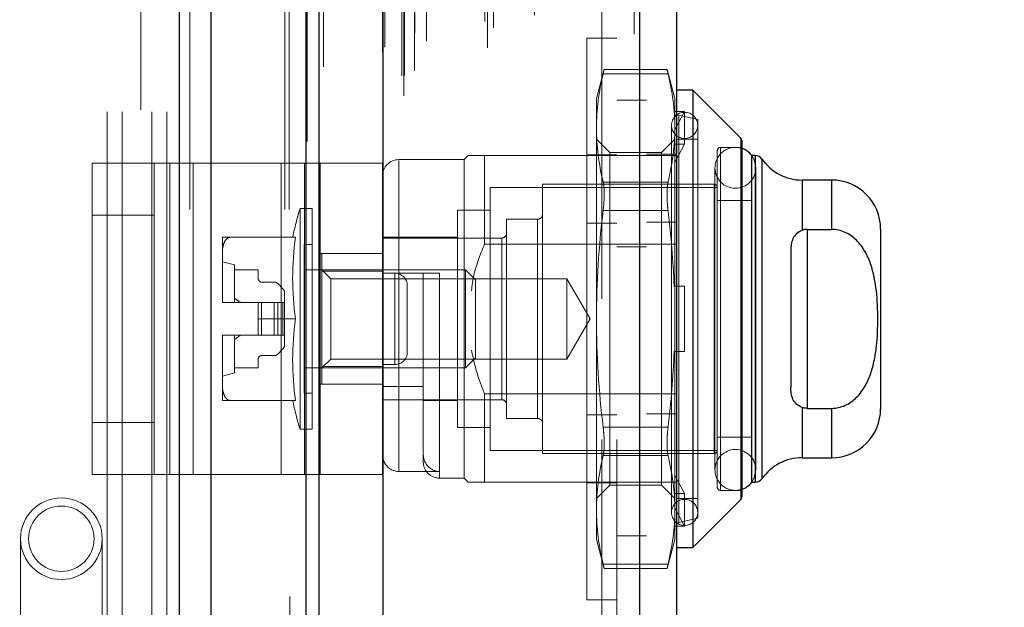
# Model space of a CAD drawing. Header units: inches. Extents: x 0.2 to 10.8, y 0.2 to 8.2.
# Tile 61 of 176: x 1.9203 to 2.039, y 4.9025 to 4.9733. Entities that reach past the tile are written whole.
import ezdxf

# ---------------------------------------------------------------- set-up
doc = ezdxf.new("R2010")
doc.units = ezdxf.units.IN
doc.header["$MEASUREMENT"] = 0
doc.linetypes.add('HIDDEN', pattern=[0.07500000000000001, 0.05, -0.025])
doc.layers.add('DIMENSIONS', color=140, linetype='Continuous')
doc.styles.add('SLDTEXTSTYLE0', font='TXT', dxfattribs={"width": 0.7})
doc.dimstyles.new('SLDDIMSTYLE1', dxfattribs={"dimtxt": 0.0849609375, "dimasz": 0.13, "dimexe": 0, "dimexo": 0.0625, "dimgap": 0.021240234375, "dimtad": 0, "dimtih": 1, "dimtoh": 1, "dimlfac": 20, "dimrnd": 1e-09, "dimzin": 12, "dimdsep": 46, "dimtxsty": 'SLDTEXTSTYLE0', "dimsah": 1, "dimcen": 0.09, "dimadec": 0, "dimazin": 3, "dimtfac": 1, "dimtmove": 0, "dimatfit": 0, "dimfxl": 0, "dimfrac": 2, "dimtolj": 1, "dimtzin": 12, "dimarcsym": 0})

# ---------------------------------------------------------------- blocks, each defined once
blk = doc.blocks.new('_D_9')
at = {"layer": 'DIMENSIONS'}
for p, q in [((0.8823200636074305, 4.662189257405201), (0.88232006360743, 4.912189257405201)), ((1.880876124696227, 4.662189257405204), (0.7573200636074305, 4.662189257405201)), ((0.7207459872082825, 4.500670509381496), (0.6922158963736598, 4.500670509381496)), ((0.6922158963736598, 4.500670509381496), (0.6922158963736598, 4.365639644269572)), ((1.043894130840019, 4.500670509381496), (1.072424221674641, 4.500670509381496)), ((1.072424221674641, 4.500670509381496), (1.072424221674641, 4.365639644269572)), ((0.6922158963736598, 4.365639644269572), (0.7207459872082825, 4.365639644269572)), ((1.072424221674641, 4.365639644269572), (1.043894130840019, 4.365639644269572)), ((1.815326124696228, 4.326589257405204), (0.7573200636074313, 4.326589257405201)), ((0.8823200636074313, 4.326589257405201), (0.8823200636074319, 4.076589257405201))]:
    blk.add_line(p, q, dxfattribs=at)
for points in [[(0.8823200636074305, 4.662189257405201), (0.9023200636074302, 4.792189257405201), (0.8623200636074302, 4.792189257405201)], [(0.8823200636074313, 4.326589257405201), (0.8623200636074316, 4.196589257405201), (0.9023200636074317, 4.196589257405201)]]:
    blk.add_solid(points, dxfattribs=at)
at = {"layer": 'DIMENSIONS', "char_height": 0.08333333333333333, "attachment_point": 1, "style": 'SLDTEXTSTYLE0'}
for s, insert in [('6.71', (0.7560854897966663, 4.627112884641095)), ('170.5', (0.7207459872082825, 4.473061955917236))]:
    blk.add_mtext(s, dxfattribs=dict(at, insert=insert))
blk = doc.blocks.new('_D_10')
at = {"layer": 'DIMENSIONS'}
for p, q in [((1.865326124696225, 4.993945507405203), (1.865326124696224, 5.478986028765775)), ((1.956426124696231, 5.161689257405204), (1.95642612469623, 5.478986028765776)), ((1.865326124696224, 5.353986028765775), (1.615326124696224, 5.353986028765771)), ((1.956426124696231, 5.353986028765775), (2.177460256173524, 5.353986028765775)), ((2.292592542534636, 5.353986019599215), (2.264062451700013, 5.353986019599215)), ((2.264062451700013, 5.353986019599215), (2.264062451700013, 5.218955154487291)), ((2.545061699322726, 5.353986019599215), (2.573591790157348, 5.353986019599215)), ((2.573591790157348, 5.353986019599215), (2.573591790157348, 5.218955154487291)), ((2.264062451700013, 5.218955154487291), (2.292592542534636, 5.218955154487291)), ((2.573591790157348, 5.218955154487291), (2.545061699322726, 5.218955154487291))]:
    blk.add_line(p, q, dxfattribs=at)
for points in [[(1.865326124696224, 5.353986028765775), (1.735326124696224, 5.373986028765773), (1.735326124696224, 5.333986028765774)], [(1.956426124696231, 5.353986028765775), (2.086426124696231, 5.333986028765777), (2.086426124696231, 5.373986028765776)]]:
    blk.add_solid(points, dxfattribs=at)
at = {"layer": 'DIMENSIONS', "char_height": 0.08333333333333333, "attachment_point": 1, "style": 'SLDTEXTSTYLE0'}
for s, insert in [('1.82', (2.292592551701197, 5.480428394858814)), ('46.3', (2.292592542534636, 5.326377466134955))]:
    blk.add_mtext(s, dxfattribs=dict(at, insert=insert))

msp = doc.modelspace()

# ---------------------------------------------------------------- linework, layer by layer
at = {"color": 7, "linetype": 'Continuous', "lineweight": 25}
for p, q in [((1.939580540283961, 2.750439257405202), (1.939580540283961, 5.117936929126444)), ((1.943398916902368, 2.750439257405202), (1.943398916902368, 5.117228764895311)), ((1.95484450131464, 2.750439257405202), (1.954844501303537, 5.111844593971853)), ((1.956426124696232, 2.750439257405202), (1.956426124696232, 5.111689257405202)), ((1.964107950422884, 5.096275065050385), (1.964107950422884, 2.766110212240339)), ((1.995020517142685, 5.090824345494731), (1.99502051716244, 2.771560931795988)), ((1.999482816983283, 5.08905725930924), (1.999482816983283, 2.773328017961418)), ((2.001451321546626, 4.964795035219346), (1.999482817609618, 4.964795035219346)), ((2.007241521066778, 4.959004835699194), (2.001451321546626, 4.964795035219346)), ((2.001451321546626, 4.964795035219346), (2.001451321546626, 4.909676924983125)), ((2.007241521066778, 4.959004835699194), (2.007241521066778, 4.915467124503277)), ((2.00735683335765, 4.958726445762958), (2.00735683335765, 4.915745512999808)), ((2.008537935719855, 4.956921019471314), (2.008537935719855, 4.917550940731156)), ((2.008982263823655, 4.956921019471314), (2.008555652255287, 4.956921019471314)), ((2.008982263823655, 4.956921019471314), (2.008982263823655, 4.917550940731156)), ((2.009789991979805, 4.956499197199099), (2.009789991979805, 4.917972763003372)), ((2.018183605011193, 4.953968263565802), (2.014636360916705, 4.953968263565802)), ((2.014636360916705, 4.953968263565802), (2.014636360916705, 4.947907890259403)), ((2.018183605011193, 4.953968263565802), (2.018183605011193, 4.948017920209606)), ((2.024089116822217, 4.948062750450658), (2.024089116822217, 4.926409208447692)), ((2.015230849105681, 4.948017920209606), (2.015230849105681, 4.926454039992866)), ((2.015230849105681, 4.948017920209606), (2.018183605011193, 4.948017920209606)), ((2.013262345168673, 4.945448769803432), (2.013262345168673, 4.929023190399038)), ((2.014636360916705, 4.926564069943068), (2.014636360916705, 4.920503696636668)), ((2.015230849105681, 4.926454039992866), (2.018183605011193, 4.926454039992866)), ((2.018183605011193, 4.926454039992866), (2.018183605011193, 4.920503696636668)), ((2.014636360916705, 4.920503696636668), (2.018183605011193, 4.920503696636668)), ((2.008555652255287, 4.917550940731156), (2.008982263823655, 4.917550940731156)), ((2.001451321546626, 4.909676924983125), (2.007241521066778, 4.915467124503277)), ((1.999482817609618, 4.909676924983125), (2.001451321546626, 4.909676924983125))]:
    msp.add_line(p, q, dxfattribs=at)
at = {"color": 7, "linetype": 'HIDDEN', "lineweight": 18}
for p, q in [((1.939580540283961, 5.117936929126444), (1.939580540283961, 2.750439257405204)), ((1.939580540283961, 5.117936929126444), (1.939580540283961, 2.750439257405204)), ((1.939580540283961, 2.750439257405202), (1.939580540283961, 5.117936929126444)), ((1.940853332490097, 2.750439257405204), (1.940853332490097, 5.117228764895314)), ((1.940853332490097, 2.750439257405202), (1.940853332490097, 5.117228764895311)), ((1.943398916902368, 2.750439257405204), (1.943398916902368, 5.117228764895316)), ((1.952298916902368, 2.750439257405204), (1.952298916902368, 5.111844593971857)), ((1.952298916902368, 2.750439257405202), (1.952298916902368, 5.111844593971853)), ((1.95484450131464, 2.750439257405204), (1.95484450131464, 5.111844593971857)), ((1.952826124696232, 2.750439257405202), (1.952826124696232, 5.111689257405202)), ((1.954997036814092, 2.75862799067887), (1.954997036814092, 5.103757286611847)), ((1.966643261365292, 2.764109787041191), (1.966643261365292, 5.098275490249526)), ((1.966643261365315, 2.764109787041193), (1.966643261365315, 5.098275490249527)), ((1.963482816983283, 5.096275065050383), (1.963482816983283, 2.766110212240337)), ((1.966388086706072, 2.766512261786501), (1.966388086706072, 5.095873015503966)), ((1.966693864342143, 2.766566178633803), (1.966693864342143, 5.09581909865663)), ((1.967925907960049, 2.767150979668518), (1.967925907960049, 5.095234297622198)), ((1.95695016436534, 2.767602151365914), (1.95695016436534, 5.09478505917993)), ((1.967330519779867, 5.09448681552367), (1.967330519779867, 2.767903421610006)), ((1.954032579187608, 5.092953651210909), (1.954032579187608, 2.769426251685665)), ((1.964046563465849, 5.092858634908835), (1.964046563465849, 2.76952664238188)), ((1.964062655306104, 2.76940081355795), (1.964062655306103, 5.092984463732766)), ((1.964333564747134, 2.769979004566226), (1.964333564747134, 5.092406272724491)), ((1.964333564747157, 2.769979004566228), (1.964333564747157, 5.092406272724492)), ((1.969364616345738, 2.770695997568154), (1.969364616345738, 5.091692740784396)), ((1.975871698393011, 5.091942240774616), (1.975871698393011, 2.770446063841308)), ((1.976730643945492, 2.769889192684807), (1.976730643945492, 5.09249608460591)), ((1.967944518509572, 2.771679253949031), (1.967944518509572, 5.090706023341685)), ((1.994395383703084, 5.090824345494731), (1.994395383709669, 2.771560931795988)), ((1.994395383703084, 2.771560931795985), (1.994395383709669, 5.090824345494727)), ((1.995020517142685, 2.771560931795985), (1.99502051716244, 5.090824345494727)), ((1.976380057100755, 2.77307063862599), (1.976380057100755, 5.089314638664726)), ((1.977438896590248, 2.772313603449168), (1.977438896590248, 5.090053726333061)), ((1.982390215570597, 2.773852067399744), (1.982390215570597, 5.088533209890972)), ((1.982649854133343, 2.774290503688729), (1.982649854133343, 5.088094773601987)), ((1.995882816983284, 5.089057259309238), (1.995882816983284, 2.773328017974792)), ((1.9590121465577, 2.774365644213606), (1.9590121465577, 5.088018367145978)), ((1.954735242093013, 5.083694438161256), (1.954735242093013, 2.778692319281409)), ((1.965241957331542, 2.778920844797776), (1.965241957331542, 5.083464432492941)), ((1.965241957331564, 2.778920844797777), (1.965241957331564, 5.083464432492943)), ((1.966486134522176, 5.083464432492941), (1.966486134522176, 2.778920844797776)), ((1.966486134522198, 2.778920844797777), (1.966486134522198, 5.083464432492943)), ((1.968736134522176, 2.778920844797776), (1.968736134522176, 5.083464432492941)), ((1.968736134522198, 5.083464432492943), (1.968736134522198, 2.778920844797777)), ((1.969440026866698, 2.778920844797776), (1.969440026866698, 5.083464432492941)), ((1.97494239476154, 2.778920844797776), (1.97494239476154, 5.083464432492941)), ((1.977009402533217, 2.778920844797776), (1.977009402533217, 5.083464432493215)), ((1.980630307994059, 2.778920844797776), (1.980630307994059, 5.083464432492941)), ((1.982149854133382, 2.778920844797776), (1.982149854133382, 5.083464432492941)), ((1.982149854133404, 2.778920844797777), (1.982149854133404, 5.083464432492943)), ((1.964736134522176, 2.779420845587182), (1.964736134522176, 5.082964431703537)), ((1.964736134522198, 2.779420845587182), (1.964736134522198, 5.082964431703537)), ((1.966736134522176, 2.779170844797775), (1.966736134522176, 5.083214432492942)), ((1.968486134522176, 5.083214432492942), (1.968486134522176, 2.779170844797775)), ((1.972019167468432, 2.779470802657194), (1.972019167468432, 5.082923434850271)), ((1.977136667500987, 2.779318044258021), (1.977136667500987, 5.083067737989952)), ((1.964882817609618, 2.780717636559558), (1.964882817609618, 5.081667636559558)), ((1.97804536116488, 2.780940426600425), (1.97804536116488, 5.08144485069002)), ((1.970214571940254, 5.080716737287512), (1.970214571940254, 2.781651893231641)), ((1.97234762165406, 2.781497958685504), (1.97234762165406, 5.080887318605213)), ((1.972347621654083, 2.781497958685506), (1.972347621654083, 5.080887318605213)), ((1.974781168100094, 5.080227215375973), (1.974781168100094, 2.782158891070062)), ((1.964365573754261, 2.783532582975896), (1.964365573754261, 5.078852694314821)), ((1.964365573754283, 2.783532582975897), (1.964365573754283, 5.078852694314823)), ((1.964693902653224, 2.783068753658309), (1.964693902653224, 5.079316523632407)), ((1.964693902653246, 2.783068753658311), (1.964693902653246, 5.07931652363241)), ((1.955170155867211, 5.07686590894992), (1.955170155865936, 2.785539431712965)), ((1.955170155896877, 5.076844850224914), (1.955170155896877, 2.785519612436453)), ((1.957650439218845, 2.785986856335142), (1.957650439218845, 5.076398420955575)), ((1.934926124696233, 5.062439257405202), (1.934926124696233, 4.872114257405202)), ((1.951026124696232, 2.799889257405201), (1.951026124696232, 5.062439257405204)), ((1.951026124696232, 2.799889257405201), (1.951026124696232, 5.062439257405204)), ((1.951026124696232, 2.799889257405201), (1.951026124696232, 5.062439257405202)), ((1.951026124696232, 2.799889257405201), (1.951026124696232, 5.062439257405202)), ((1.990482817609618, 2.822717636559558), (1.990482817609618, 5.039667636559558)), ((1.990482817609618, 2.822717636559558), (1.990482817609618, 5.039667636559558)), ((1.990482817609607, 5.039667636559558), (1.990482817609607, 2.822717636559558)), ((1.990482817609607, 5.039667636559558), (1.990482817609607, 2.822717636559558)), ((1.992282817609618, 2.822717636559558), (1.992282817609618, 5.039667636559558)), ((1.930876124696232, 4.662189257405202), (1.930876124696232, 4.993289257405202)), ((1.930876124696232, 4.662189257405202), (1.930876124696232, 4.993289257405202)), ((1.932676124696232, 4.662189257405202), (1.932676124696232, 4.993289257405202)), ((1.936276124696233, 4.662189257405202), (1.936276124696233, 4.993289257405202)), ((1.938076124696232, 4.662189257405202), (1.938076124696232, 4.993289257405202)), ((1.938076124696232, 4.662189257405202), (1.938076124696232, 4.993289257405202)), ((1.988682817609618, 4.903385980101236), (1.988682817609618, 4.971085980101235)), ((1.992282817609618, 4.971085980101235), (1.988682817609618, 4.971085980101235)), ((1.99077552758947, 4.967312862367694), (1.989837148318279, 4.963810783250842)), ((1.998359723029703, 4.967312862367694), (1.990763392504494, 4.967312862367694)), ((1.999285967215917, 4.963810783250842), (1.998347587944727, 4.967312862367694)), ((1.998471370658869, 4.966785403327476), (1.990651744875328, 4.966785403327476)), ((1.998471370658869, 4.966785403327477), (1.990651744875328, 4.966785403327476)), ((1.98983714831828, 4.963810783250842), (1.98983714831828, 4.960250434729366)), ((1.995882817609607, 4.963592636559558), (1.992282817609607, 4.963592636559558)), ((1.999285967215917, 4.963810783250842), (1.999285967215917, 4.960250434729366)), ((1.999208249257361, 4.962218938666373), (1.999285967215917, 4.961964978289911)), ((2.000467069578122, 4.962218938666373), (1.999208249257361, 4.962218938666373)), ((1.999285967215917, 4.960003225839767), (2.000467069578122, 4.962218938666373)), ((2.002041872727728, 4.961251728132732), (1.999787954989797, 4.961772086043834)), ((1.999787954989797, 4.912699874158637), (1.999787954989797, 4.961683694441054)), ((2.000467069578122, 4.958281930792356), (2.000467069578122, 4.962218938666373)), ((2.002041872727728, 4.961251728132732), (2.002041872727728, 4.913220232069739)), ((1.98983714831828, 4.960250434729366), (1.98983714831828, 4.937235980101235)), ((1.998892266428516, 4.960562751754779), (1.998892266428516, 4.913909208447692)), ((1.999285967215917, 4.960250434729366), (1.999285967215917, 4.941172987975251)), ((1.99143557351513, 4.957291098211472), (1.98983714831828, 4.958889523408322)), ((1.999285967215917, 4.958889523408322), (1.997687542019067, 4.957291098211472)), ((2.002041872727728, 4.958889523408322), (1.999482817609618, 4.958889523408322)), ((2.007241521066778, 4.915467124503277), (2.007241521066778, 4.959004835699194)), ((2.000467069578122, 4.958281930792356), (1.999208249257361, 4.958281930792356)), ((1.999208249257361, 4.958281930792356), (1.999285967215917, 4.958027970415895)), ((1.999285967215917, 4.956066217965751), (2.000467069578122, 4.958281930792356)), ((2.004797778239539, 4.916566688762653), (2.004797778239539, 4.957905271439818)), ((2.00735683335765, 4.957905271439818), (2.004797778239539, 4.957905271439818)), ((1.973892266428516, 4.956428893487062), (1.966018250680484, 4.956428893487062)), ((1.966018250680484, 4.918851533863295), (1.966018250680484, 4.9563384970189)), ((1.974384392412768, 4.956921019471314), (1.973892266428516, 4.956428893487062)), ((1.973892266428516, 4.956428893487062), (1.973892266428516, 4.918043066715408)), ((1.976352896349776, 4.956921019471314), (1.976352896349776, 4.946256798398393)), ((1.976352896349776, 4.956921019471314), (1.999482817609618, 4.956921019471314)), ((1.988682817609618, 4.957010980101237), (1.992282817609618, 4.957010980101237)), ((1.99143557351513, 4.957291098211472), (1.99143557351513, 4.917180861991)), ((1.997687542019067, 4.957291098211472), (1.99143557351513, 4.957291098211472)), ((1.995882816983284, 4.957100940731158), (1.999482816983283, 4.957100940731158)), ((1.997687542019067, 4.957291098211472), (1.997687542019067, 4.917180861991)), ((2.004404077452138, 4.957511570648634), (2.004404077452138, 4.916960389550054)), ((2.008555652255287, 4.956921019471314), (2.008537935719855, 4.956921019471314)), ((2.008982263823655, 4.917550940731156), (2.008982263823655, 4.956921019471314)), ((2.009789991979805, 4.917972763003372), (2.009789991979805, 4.956499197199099)), ((1.929049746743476, 4.918486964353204), (1.929049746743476, 4.955986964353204)), ((1.929049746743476, 4.955986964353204), (1.938425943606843, 4.955986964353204)), ((1.936549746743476, 4.918486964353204), (1.936549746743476, 4.955986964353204)), ((1.938425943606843, 4.918486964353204), (1.938425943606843, 4.955986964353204)), ((1.938425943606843, 4.955986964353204), (1.951861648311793, 4.955986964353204)), ((1.94123784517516, 4.918486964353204), (1.94123784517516, 4.955986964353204)), ((1.951861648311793, 4.918486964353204), (1.951861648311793, 4.955986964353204)), ((1.951861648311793, 4.955986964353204), (1.956549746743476, 4.955986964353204)), ((1.95467354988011, 4.918486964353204), (1.95467354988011, 4.955986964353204)), ((1.964049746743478, 4.955986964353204), (1.956549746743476, 4.955986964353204)), ((1.956549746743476, 4.955986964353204), (1.956549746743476, 4.918486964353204)), ((1.964049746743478, 4.955986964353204), (1.964049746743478, 4.918486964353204)), ((2.00412651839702, 4.955444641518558), (2.00412651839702, 4.919027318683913)), ((2.009047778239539, 4.919027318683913), (2.009047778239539, 4.955444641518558)), ((2.014636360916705, 4.947907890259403), (2.014636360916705, 4.953968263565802)), ((2.018183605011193, 4.948017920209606), (2.018183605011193, 4.953968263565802)), ((1.977041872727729, 4.953082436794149), (1.977041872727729, 4.921389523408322)), ((2.004404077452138, 4.953082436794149), (1.977041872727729, 4.953082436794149)), ((1.983341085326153, 4.953476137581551), (1.983341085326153, 4.92099582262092)), ((2.004010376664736, 4.953476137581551), (1.983341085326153, 4.953476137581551)), ((1.99847137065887, 4.953715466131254), (1.990651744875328, 4.953715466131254)), ((1.998471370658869, 4.953715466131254), (1.990651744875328, 4.953715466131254)), ((2.004010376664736, 4.92099582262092), (2.004010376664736, 4.953476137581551)), ((1.954120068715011, 4.950523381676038), (1.954120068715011, 4.923948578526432)), ((1.955585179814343, 4.950523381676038), (1.954120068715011, 4.950523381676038)), ((1.955585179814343, 4.950523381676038), (1.955585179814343, 4.923948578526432)), ((2.008537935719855, 4.951507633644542), (2.004404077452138, 4.951507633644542)), ((1.936549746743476, 4.949736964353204), (1.929049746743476, 4.949736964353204)), ((1.973104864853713, 4.950326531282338), (1.973104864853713, 4.924145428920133)), ((1.977041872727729, 4.950326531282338), (1.973104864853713, 4.950326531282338)), ((1.979010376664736, 4.949243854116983), (1.979010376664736, 4.925228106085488)), ((1.982750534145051, 4.949243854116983), (1.979010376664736, 4.949243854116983)), ((1.982750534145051, 4.925228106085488), (1.982750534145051, 4.949243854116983)), ((1.99847137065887, 4.950305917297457), (1.990651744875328, 4.950305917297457)), ((1.998471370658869, 4.950305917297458), (1.990651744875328, 4.950305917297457)), ((1.988682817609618, 4.948785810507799), (1.992282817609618, 4.948785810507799)), ((1.995882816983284, 4.948875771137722), (1.999482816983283, 4.948875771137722)), ((1.944758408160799, 4.947078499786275), (1.944758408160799, 4.945016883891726)), ((1.953586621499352, 4.947078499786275), (1.94570457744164, 4.947078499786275)), ((1.973104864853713, 4.947078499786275), (1.964049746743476, 4.947078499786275)), ((1.978419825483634, 4.946980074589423), (1.964049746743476, 4.946980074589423)), ((1.978419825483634, 4.927491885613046), (1.978419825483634, 4.946889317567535)), ((2.015230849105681, 4.948017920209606), (2.015230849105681, 4.926454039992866)), ((1.954600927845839, 4.946192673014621), (1.954600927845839, 4.92827928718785)), ((1.955585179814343, 4.946192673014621), (1.954600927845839, 4.946192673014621)), ((1.976352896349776, 4.946256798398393), (1.999482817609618, 4.946256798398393)), ((1.992282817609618, 4.945917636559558), (1.995882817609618, 4.945917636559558)), ((1.944758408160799, 4.945016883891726), (1.944758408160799, 4.939297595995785)), ((1.964049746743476, 4.945111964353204), (1.956549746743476, 4.945111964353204)), ((1.956766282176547, 4.945109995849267), (1.956766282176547, 4.942975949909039)), ((1.956766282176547, 4.945109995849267), (1.964049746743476, 4.945109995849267)), ((1.946234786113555, 4.943732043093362), (1.944758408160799, 4.944125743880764)), ((1.946234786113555, 4.943732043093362), (1.946234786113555, 4.939204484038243)), ((1.946234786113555, 4.943141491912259), (1.949089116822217, 4.943141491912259)), ((1.949089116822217, 4.943141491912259), (1.949089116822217, 4.942058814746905)), ((1.974062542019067, 4.943141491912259), (1.954600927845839, 4.943141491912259)), ((1.957832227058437, 4.942075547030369), (1.956766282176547, 4.943141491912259)), ((1.956766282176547, 4.942975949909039), (1.964049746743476, 4.942975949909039)), ((1.956766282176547, 4.942975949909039), (1.956766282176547, 4.931496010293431)), ((1.964049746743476, 4.942747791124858), (1.968971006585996, 4.942747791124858)), ((1.965549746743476, 4.942736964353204), (1.964049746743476, 4.942736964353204)), ((1.965549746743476, 4.931736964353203), (1.965549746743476, 4.942736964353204)), ((1.965549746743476, 4.942736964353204), (1.965549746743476, 4.931736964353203)), ((1.968971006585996, 4.929081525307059), (1.968971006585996, 4.942747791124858)), ((1.970939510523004, 4.942747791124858), (1.970939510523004, 4.918130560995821)), ((1.974062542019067, 4.943141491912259), (1.974062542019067, 4.931330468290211)), ((1.975270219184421, 4.941933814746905), (1.974062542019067, 4.943141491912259)), ((1.949482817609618, 4.941665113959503), (1.951009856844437, 4.941665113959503)), ((1.951427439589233, 4.941492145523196), (1.952065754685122, 4.940853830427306)), ((1.957832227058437, 4.942075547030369), (1.957832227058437, 4.932396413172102)), ((1.986291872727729, 4.942075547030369), (1.957832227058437, 4.942075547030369)), ((1.967049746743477, 4.933236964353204), (1.967049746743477, 4.941236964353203)), ((1.975270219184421, 4.941933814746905), (1.975270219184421, 4.932538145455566)), ((1.986291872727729, 4.942075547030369), (1.986291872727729, 4.932396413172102)), ((1.989085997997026, 4.937235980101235), (1.986291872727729, 4.942075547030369)), ((1.999208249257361, 4.941172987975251), (2.000467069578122, 4.941172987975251)), ((1.999285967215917, 4.933298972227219), (1.999285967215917, 4.941172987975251)), ((2.000467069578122, 4.933298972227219), (2.000467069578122, 4.941172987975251)), ((1.952238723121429, 4.940436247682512), (1.952238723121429, 4.939204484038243)), ((1.944758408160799, 4.939297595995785), (1.944758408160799, 4.939204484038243)), ((1.944758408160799, 4.939204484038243), (1.94475901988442, 4.939204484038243)), ((1.94475901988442, 4.939204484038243), (1.949089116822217, 4.939204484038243)), ((1.949089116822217, 4.939204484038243), (1.949089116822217, 4.937235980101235)), ((1.949482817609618, 4.939204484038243), (1.949089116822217, 4.939204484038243)), ((1.949482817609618, 4.939204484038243), (1.949482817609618, 4.935267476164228)), ((1.951009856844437, 4.939204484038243), (1.949482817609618, 4.939204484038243)), ((1.949482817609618, 4.939204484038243), (1.949482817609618, 4.935267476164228)), ((1.951427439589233, 4.939204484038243), (1.951009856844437, 4.939204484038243)), ((1.951009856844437, 4.939204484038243), (1.951009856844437, 4.935267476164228)), ((1.951009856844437, 4.939204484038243), (1.951009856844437, 4.935267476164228)), ((1.951427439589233, 4.939204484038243), (1.951427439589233, 4.935267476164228)), ((1.952065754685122, 4.939204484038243), (1.951427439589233, 4.939204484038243)), ((1.951427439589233, 4.939204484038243), (1.951427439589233, 4.935267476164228)), ((1.952065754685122, 4.939204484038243), (1.952065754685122, 4.935267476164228)), ((1.952238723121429, 4.939204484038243), (1.952065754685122, 4.939204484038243)), ((1.952065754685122, 4.939204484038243), (1.952065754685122, 4.935267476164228)), ((1.952238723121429, 4.939204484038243), (1.952238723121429, 4.935267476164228)), ((1.953586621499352, 4.937235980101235), (1.949089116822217, 4.937235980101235)), ((1.949089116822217, 4.935267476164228), (1.949089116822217, 4.937235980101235)), ((1.986291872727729, 4.932396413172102), (1.989085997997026, 4.937235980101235)), ((1.98983714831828, 4.937235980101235), (1.98983714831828, 4.914221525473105)), ((1.944758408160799, 4.935267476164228), (1.944758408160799, 4.935174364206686)), ((1.944758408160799, 4.935267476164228), (1.94475901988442, 4.935267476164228)), ((1.944758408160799, 4.935174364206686), (1.944758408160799, 4.929455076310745)), ((1.94475901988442, 4.935267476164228), (1.949089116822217, 4.935267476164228)), ((1.946234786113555, 4.935267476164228), (1.946234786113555, 4.93073991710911)), ((1.949482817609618, 4.935267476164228), (1.949089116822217, 4.935267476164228)), ((1.951009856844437, 4.935267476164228), (1.949482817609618, 4.935267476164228)), ((1.951427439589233, 4.935267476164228), (1.951009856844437, 4.935267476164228)), ((1.952065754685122, 4.935267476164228), (1.951427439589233, 4.935267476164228)), ((1.952238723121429, 4.935267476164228), (1.952065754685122, 4.935267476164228)), ((1.952238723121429, 4.935267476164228), (1.952238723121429, 4.934035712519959)), ((1.951009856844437, 4.932806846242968), (1.949482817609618, 4.932806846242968)), ((1.952065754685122, 4.933618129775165), (1.951427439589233, 4.932979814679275)), ((1.999208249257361, 4.933298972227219), (2.000467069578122, 4.933298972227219)), ((1.999285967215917, 4.933298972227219), (1.999285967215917, 4.914221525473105)), ((1.949089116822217, 4.932413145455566), (1.949089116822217, 4.931330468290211)), ((1.956766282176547, 4.931330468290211), (1.957832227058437, 4.932396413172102)), ((1.956766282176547, 4.931496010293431), (1.956766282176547, 4.929361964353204)), ((1.956766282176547, 4.931496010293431), (1.964049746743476, 4.931496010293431)), ((1.957832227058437, 4.932396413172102), (1.986291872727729, 4.932396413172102)), ((1.965549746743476, 4.931736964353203), (1.964049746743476, 4.931736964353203)), ((1.974062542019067, 4.931330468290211), (1.975270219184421, 4.932538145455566)), ((1.944758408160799, 4.930346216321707), (1.946234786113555, 4.93073991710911)), ((1.949089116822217, 4.931330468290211), (1.946234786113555, 4.931330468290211)), ((1.954600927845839, 4.931330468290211), (1.974062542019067, 4.931330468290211)), ((1.944758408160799, 4.929455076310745), (1.944758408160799, 4.927393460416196)), ((1.964049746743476, 4.929361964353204), (1.956549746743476, 4.929361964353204)), ((1.964049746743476, 4.929081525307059), (1.968971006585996, 4.929081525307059)), ((1.968971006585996, 4.929081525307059), (1.968971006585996, 4.920917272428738)), ((1.954600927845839, 4.92827928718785), (1.955585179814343, 4.92827928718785)), ((1.976352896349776, 4.928215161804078), (1.976352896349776, 4.917550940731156)), ((1.976352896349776, 4.928215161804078), (1.999482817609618, 4.928215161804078)), ((1.953586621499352, 4.927393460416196), (1.945704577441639, 4.927393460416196)), ((1.964049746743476, 4.927491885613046), (1.978419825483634, 4.927491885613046)), ((1.968971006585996, 4.927393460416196), (1.973104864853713, 4.927393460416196)), ((1.988682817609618, 4.925686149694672), (1.992282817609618, 4.925686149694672)), ((1.995882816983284, 4.925776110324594), (1.999482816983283, 4.925776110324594)), ((2.014636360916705, 4.920503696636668), (2.014636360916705, 4.926564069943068)), ((2.018183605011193, 4.920503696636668), (2.018183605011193, 4.926454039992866)), ((1.936549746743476, 4.924736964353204), (1.929049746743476, 4.924736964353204)), ((1.979010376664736, 4.925228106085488), (1.982750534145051, 4.925228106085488)), ((1.954120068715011, 4.923948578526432), (1.955585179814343, 4.923948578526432)), ((1.973104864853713, 4.924145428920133), (1.977041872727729, 4.924145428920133)), ((1.998471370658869, 4.924166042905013), (1.990651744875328, 4.924166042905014)), ((1.998471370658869, 4.924166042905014), (1.990651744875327, 4.924166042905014)), ((2.004404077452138, 4.922964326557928), (2.008537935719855, 4.922964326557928)), ((1.968971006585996, 4.920917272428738), (1.968971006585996, 4.920011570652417)), ((1.977041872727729, 4.921389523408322), (2.004404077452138, 4.921389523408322)), ((1.983341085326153, 4.92099582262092), (2.004010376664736, 4.92099582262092)), ((1.998471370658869, 4.920756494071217), (1.990651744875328, 4.920756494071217)), ((1.998471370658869, 4.920756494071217), (1.990651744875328, 4.920756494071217)), ((1.929049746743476, 4.918486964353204), (1.938425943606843, 4.918486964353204)), ((1.938425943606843, 4.918486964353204), (1.951861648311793, 4.918486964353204)), ((1.951861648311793, 4.918486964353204), (1.956549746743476, 4.918486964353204)), ((1.964049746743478, 4.918486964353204), (1.956549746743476, 4.918486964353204)), ((1.966018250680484, 4.918851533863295), (1.970939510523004, 4.918851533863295)), ((2.000467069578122, 4.916190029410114), (1.999285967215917, 4.91840574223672)), ((1.970939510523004, 4.918043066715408), (1.973892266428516, 4.918043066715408)), ((1.973892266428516, 4.918043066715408), (1.974384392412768, 4.917550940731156)), ((1.976352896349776, 4.917550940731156), (1.995882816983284, 4.917550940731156)), ((1.988682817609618, 4.917460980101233), (1.992282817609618, 4.917460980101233)), ((1.995882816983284, 4.917550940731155), (1.999482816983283, 4.917550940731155)), ((2.008537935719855, 4.917550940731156), (2.008555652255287, 4.917550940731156)), ((1.989837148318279, 4.915582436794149), (1.99143557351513, 4.917180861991)), ((1.99143557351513, 4.917180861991), (1.997687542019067, 4.917180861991)), ((1.997687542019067, 4.917180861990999), (1.999285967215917, 4.915582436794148)), ((1.999208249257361, 4.916190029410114), (1.999285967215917, 4.916443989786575)), ((1.999208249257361, 4.916190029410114), (2.000467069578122, 4.916190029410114)), ((2.000467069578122, 4.916190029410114), (2.000467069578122, 4.912253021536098)), ((2.004797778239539, 4.916566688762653), (2.00735683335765, 4.916566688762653)), ((1.999482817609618, 4.915582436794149), (2.002041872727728, 4.915582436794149)), ((1.98983714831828, 4.914221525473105), (1.98983714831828, 4.910661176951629)), ((2.000467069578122, 4.912253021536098), (1.999285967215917, 4.914468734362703)), ((1.999285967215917, 4.914221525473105), (1.999285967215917, 4.910661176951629)), ((1.999208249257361, 4.912253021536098), (1.999285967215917, 4.91250698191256)), ((1.999787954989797, 4.912699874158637), (2.002041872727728, 4.913220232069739)), ((1.999208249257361, 4.912253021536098), (2.000467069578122, 4.912253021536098)), ((1.920432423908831, 4.910744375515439), (1.920432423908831, 4.900901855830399)), ((1.93027494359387, 4.900901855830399), (1.93027494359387, 4.910744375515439)), ((1.989837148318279, 4.910661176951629), (1.99077552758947, 4.907159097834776)), ((1.992282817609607, 4.911092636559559), (1.995882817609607, 4.911092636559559)), ((1.998347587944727, 4.907159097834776), (1.999285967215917, 4.910661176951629)), ((1.998471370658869, 4.907686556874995), (1.990651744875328, 4.907686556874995)), ((1.998471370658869, 4.907686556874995), (1.990651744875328, 4.907686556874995)), ((1.990763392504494, 4.907159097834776), (1.998359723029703, 4.907159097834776)), ((1.988682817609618, 4.903385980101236), (1.992282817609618, 4.903385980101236))]:
    msp.add_line(p, q, dxfattribs=at)
at = {"color": 7, "linetype": 'HIDDEN', "lineweight": 18, "flags": 128}
for points in [[(1.952892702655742, 5.10379157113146), (1.952892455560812, 3.940455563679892), (1.952892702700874, 2.758583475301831)], [(1.952892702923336, 5.103791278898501), (1.952892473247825, 3.919013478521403), (1.952892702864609, 2.758591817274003)], [(1.954032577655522, 5.092967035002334), (1.954032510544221, 3.978602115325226), (1.954032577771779, 2.769419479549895)], [(1.954735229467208, 5.083693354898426), (1.954734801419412, 3.906823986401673), (1.954735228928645, 2.77869287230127)], [(1.959004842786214, 2.779709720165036), (1.959004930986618, 3.921905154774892), (1.959004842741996, 5.082669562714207)], [(2.009047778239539, 4.955444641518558), (2.008860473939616, 4.956386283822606), (2.008555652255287, 4.956921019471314)], [(2.008555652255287, 4.917550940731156), (2.008860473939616, 4.918085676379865), (2.009047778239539, 4.919027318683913)]]:
    msp.add_lwpolyline(points, dxfattribs=at)
at = {"color": 7, "linetype": 'HIDDEN', "lineweight": 18}
for radius in [0.004921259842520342, 0.003937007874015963]:
    msp.add_circle((1.925353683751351, 4.910744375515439), radius, dxfattribs=at)
for centre, radius, start, end in [((2.000467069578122, 4.960562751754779), 0.001574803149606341, 0, 180), ((1.99987651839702, 4.962155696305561), 0.0003937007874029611, 180.0000000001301, 256.9999999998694), ((2.000467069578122, 4.960562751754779), 0.001574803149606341, 180, 0), ((2.00658714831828, 4.955444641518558), 0.002460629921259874, 71.77194722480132, 180), ((2.004797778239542, 4.957511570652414), 0.0003937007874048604, 90.00000000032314, 179.9999999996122), ((1.966018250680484, 4.954460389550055), 0.001968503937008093, 90, 180), ((2.00658714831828, 4.955444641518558), 0.002460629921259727, 180, 0), ((2.004010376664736, 4.953082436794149), 0.0003937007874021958, 0, 90), ((1.998270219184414, 4.937235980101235), 0.04610629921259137, 163.2503397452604, 167.6739543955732), ((1.982750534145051, 4.949834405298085), 0.0005905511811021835, 270.0000000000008, 0), ((1.987061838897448, 4.942157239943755), 0.03383502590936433, 171.636737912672, 188.3632620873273), ((1.978419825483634, 4.947570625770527), 0.0005905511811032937, 270.0000000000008, 0), ((1.965549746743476, 4.941236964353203), 0.001500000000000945, 0, 90), ((1.949482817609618, 4.942058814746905), 0.0003937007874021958, 180, 270.0000000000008), ((1.951009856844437, 4.941074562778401), 0.0005905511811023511, 45, 90), ((1.951648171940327, 4.940436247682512), 0.0005905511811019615, 0, 44.9999999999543), ((1.951731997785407, 4.939296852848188), 0.006973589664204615, 179.993894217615, 180.7589344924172), ((1.951731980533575, 4.939296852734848), 0.006973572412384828, 179.9938932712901, 180.7589354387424), ((1.987061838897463, 4.932314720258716), 0.03383502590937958, 171.6367379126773, 188.3632620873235), ((1.951731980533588, 4.935175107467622), 0.006973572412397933, 179.2410645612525, 180.0061067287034), ((1.951731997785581, 4.935175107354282), 0.006973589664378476, 179.2410655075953, 180.0061057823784), ((1.951648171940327, 4.934035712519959), 0.0005905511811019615, 315.0000000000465, 0), ((1.949482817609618, 4.932413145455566), 0.0003937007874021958, 90, 180), ((1.951009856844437, 4.93339739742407), 0.0005905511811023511, 270.0000000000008, 315.0000000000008), ((1.965549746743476, 4.933236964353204), 0.001500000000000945, 270.0000000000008, 0), ((1.998270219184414, 4.937235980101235), 0.04610629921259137, 192.3260456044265, 196.7496602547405), ((1.978419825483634, 4.926901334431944), 0.0005905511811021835, 0, 90), ((1.982750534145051, 4.924637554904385), 0.0005905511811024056, 359.9999999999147, 90), ((2.004010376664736, 4.921389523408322), 0.0003937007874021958, 270.0000000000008, 0), ((2.00658714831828, 4.919027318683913), 0.002460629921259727, 0, 180), ((1.970939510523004, 4.920011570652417), 0.001968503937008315, 180, 270.0000000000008), ((2.00658714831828, 4.919027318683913), 0.002460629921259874, 180, 288.2280527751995), ((2.004797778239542, 4.916960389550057), 0.0003937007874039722, 180.0000000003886, 269.9999999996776), ((2.000467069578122, 4.913909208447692), 0.001574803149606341, 0, 180), ((2.000467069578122, 4.913909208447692), 0.001574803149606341, 180, 0), ((1.99987651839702, 4.91231626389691), 0.0003937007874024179, 103.0000000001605, 180)]:
    msp.add_arc(centre, radius, start, end, dxfattribs=at)
at = {"color": 7, "linetype": 'Continuous', "lineweight": 25}
for centre, radius, start, end in [((2.006963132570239, 4.958726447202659), 0.0003937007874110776, 5.170309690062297e-10, 44.99999999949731), ((2.00658714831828, 4.955444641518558), 0.002460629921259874, 36.86989764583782, 71.77194722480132), ((2.008982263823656, 4.95593676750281), 0.0009842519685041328, 34.84990457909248, 90.00000000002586), ((2.014636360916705, 4.959873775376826), 0.005905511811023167, 214.8499045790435, 270.0000000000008), ((2.018183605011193, 4.948062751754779), 0.005905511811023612, 0, 90), ((2.018183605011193, 4.926409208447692), 0.005905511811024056, 270.0000000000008, 0), ((2.014636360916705, 4.914598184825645), 0.005905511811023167, 90, 145.1500954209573), ((2.00658714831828, 4.919027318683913), 0.002460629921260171, 288.2280527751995, 323.1301023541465), ((2.008982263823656, 4.91853519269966), 0.0009842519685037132, 269.9999999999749, 325.1500954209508), ((2.006963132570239, 4.915745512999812), 0.0003937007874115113, 315.0000000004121, 359.9999999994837)]:
    msp.add_arc(centre, radius, start, end, dxfattribs=at)
at = {"color": 7, "linetype": 'HIDDEN', "lineweight": 18}
for points, knots in [([(1.990763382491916, 4.967260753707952), (1.990766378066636, 4.967273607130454), (1.99077656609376, 4.967317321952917), (1.99071768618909, 4.967064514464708), (1.990660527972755, 4.966822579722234), (1.990651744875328, 4.966785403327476)], [0, 0, 0, 0, 0.2606228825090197, 0.8863851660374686, 0.9999999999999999, 0.9999999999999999, 0.9999999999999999, 0.9999999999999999]), ([(1.998471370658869, 4.966785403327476), (1.998425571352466, 4.966980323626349), (1.998352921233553, 4.967289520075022), (1.998357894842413, 4.96726851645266), (1.998359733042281, 4.967260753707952)], [0, 0, 0, 0, 0.6304092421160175, 1, 1, 1, 1]), ([(1.976352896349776, 4.956921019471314), (1.975871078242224, 4.956921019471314), (1.974892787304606, 4.956921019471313), (1.974291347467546, 4.956921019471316), (1.974422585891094, 4.956921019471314), (1.97443990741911, 4.956921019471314)], [0, 0, 0, 0, 0.4572276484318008, 0.9283620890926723, 1, 1, 1, 1]), ([(1.990651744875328, 4.953715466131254), (1.990692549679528, 4.9535429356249), (1.990723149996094, 4.953335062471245), (1.990764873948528, 4.952849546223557), (1.990775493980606, 4.952572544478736), (1.990775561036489, 4.951979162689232), (1.990764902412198, 4.951654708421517), (1.990723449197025, 4.95099345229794), (1.990692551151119, 4.950650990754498), (1.990651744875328, 4.950305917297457)], [0, 0, 0, 0, 0.25, 0.25, 0.5, 0.5, 0.75, 0.75, 1, 1, 1, 1]), ([(1.99847137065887, 4.950305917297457), (1.998430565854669, 4.950650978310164), (1.998399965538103, 4.950989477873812), (1.998358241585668, 4.951653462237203), (1.998347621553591, 4.951976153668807), (1.998347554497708, 4.9525698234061), (1.998358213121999, 4.952848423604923), (1.998399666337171, 4.953332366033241), (1.998430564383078, 4.953542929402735), (1.99847137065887, 4.953715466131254)], [0, 0, 0, 0, 0.25, 0.25, 0.5, 0.5, 0.75, 0.75, 1, 1, 1, 1]), ([(1.94570457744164, 4.947078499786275), (1.945588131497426, 4.947070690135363), (1.945480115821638, 4.94702668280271), (1.945298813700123, 4.946903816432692), (1.94522427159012, 4.946825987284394), (1.945036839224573, 4.946575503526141), (1.944957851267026, 4.946387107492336), (1.944785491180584, 4.945810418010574), (1.9447584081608, 4.945413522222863), (1.944758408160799, 4.945016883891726)], [0, 0, 0, 0, 0.1249999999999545, 0.1249999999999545, 0.2499999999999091, 0.2499999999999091, 0.4999999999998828, 0.4999999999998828, 1, 1, 1, 1]), ([(1.944758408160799, 4.947078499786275), (1.944758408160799, 4.947078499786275), (1.944785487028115, 4.947078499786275), (1.944958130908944, 4.947078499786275), (1.94503808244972, 4.947078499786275), (1.945223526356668, 4.947078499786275), (1.945298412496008, 4.947078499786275), (1.945479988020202, 4.947078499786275), (1.945588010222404, 4.947078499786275), (1.94570457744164, 4.947078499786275)], [0, 0, 0, 0, 0.4999999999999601, 0.4999999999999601, 0.7499999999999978, 0.7499999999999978, 0.8749999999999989, 0.8749999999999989, 1, 1, 1, 1]), ([(1.976352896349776, 4.946256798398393), (1.975814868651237, 4.94493757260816), (1.975070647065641, 4.943112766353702), (1.974843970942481, 4.941165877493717), (1.974781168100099, 4.940626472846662)], [0, 0, 0, 0, 0.7229401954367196, 1, 1, 1, 1]), ([(1.970939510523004, 4.942747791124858), (1.970672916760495, 4.942747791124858), (1.970411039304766, 4.942747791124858), (1.969928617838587, 4.942747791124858), (1.969709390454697, 4.942747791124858), (1.969350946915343, 4.942747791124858), (1.969208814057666, 4.942747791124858), (1.969019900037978, 4.942747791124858), (1.968971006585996, 4.942747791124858), (1.968971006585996, 4.942747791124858)], [0, 0, 0, 0, 0.25, 0.25, 0.5, 0.5, 0.75, 0.75, 1, 1, 1, 1]), ([(1.974781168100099, 4.933462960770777), (1.975043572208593, 4.932269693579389), (1.97543739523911, 4.930478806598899), (1.976123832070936, 4.928781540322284), (1.976352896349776, 4.928215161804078)], [0, 0, 0, 0, 0.6662995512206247, 1, 1, 1, 1]), ([(1.944758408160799, 4.929455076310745), (1.9447584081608, 4.929058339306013), (1.944785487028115, 4.928661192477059), (1.944958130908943, 4.928084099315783), (1.94503808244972, 4.927894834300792), (1.945223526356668, 4.927646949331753), (1.945298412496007, 4.927568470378), (1.945479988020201, 4.927445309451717), (1.945588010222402, 4.92740127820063), (1.945704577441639, 4.927393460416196)], [0, 0, 0, 0, 0.4999999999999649, 0.4999999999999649, 0.7500000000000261, 0.7500000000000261, 0.875000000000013, 0.875000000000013, 1, 1, 1, 1]), ([(1.945704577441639, 4.927393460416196), (1.945588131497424, 4.927393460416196), (1.945480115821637, 4.927393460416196), (1.945298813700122, 4.927393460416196), (1.945224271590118, 4.927393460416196), (1.945036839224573, 4.927393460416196), (1.944957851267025, 4.927393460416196), (1.944785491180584, 4.927393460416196), (1.9447584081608, 4.927393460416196), (1.944758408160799, 4.927393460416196)], [0, 0, 0, 0, 0.1250000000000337, 0.1250000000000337, 0.2500000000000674, 0.2500000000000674, 0.500000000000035, 0.500000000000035, 1, 1, 1, 1]), ([(1.990651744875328, 4.924166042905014), (1.990692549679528, 4.923820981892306), (1.990723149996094, 4.923482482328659), (1.990764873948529, 4.922818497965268), (1.990775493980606, 4.922495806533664), (1.990775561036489, 4.921902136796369), (1.990764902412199, 4.921623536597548), (1.990723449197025, 4.92113959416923), (1.990692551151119, 4.920929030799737), (1.990651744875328, 4.920756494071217)], [0, 0, 0, 0, 0.25, 0.25, 0.5, 0.5, 0.75, 0.75, 1, 1, 1, 1]), ([(1.998471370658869, 4.920756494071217), (1.998430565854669, 4.92092902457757), (1.998399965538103, 4.921136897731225), (1.998358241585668, 4.921622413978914), (1.998347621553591, 4.921899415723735), (1.998347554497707, 4.922492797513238), (1.998358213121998, 4.922817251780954), (1.998399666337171, 4.923478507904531), (1.998430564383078, 4.923820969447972), (1.998471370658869, 4.924166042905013)], [0, 0, 0, 0, 0.25, 0.25, 0.5, 0.5, 0.75, 0.75, 1, 1, 1, 1]), ([(1.964049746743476, 4.920917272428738), (1.964049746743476, 4.920650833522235), (1.964097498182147, 4.920389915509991), (1.964287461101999, 4.919894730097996), (1.964427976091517, 4.919667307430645), (1.964967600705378, 4.919087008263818), (1.965484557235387, 4.918851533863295), (1.966018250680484, 4.918851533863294)], [0, 0, 0, 0, 0.2500000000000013, 0.2500000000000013, 0.5000000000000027, 0.5000000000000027, 1, 1, 1, 1]), ([(1.968971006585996, 4.920917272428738), (1.968971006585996, 4.920650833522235), (1.969018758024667, 4.920389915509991), (1.969208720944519, 4.919894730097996), (1.969349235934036, 4.919667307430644), (1.969888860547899, 4.919087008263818), (1.970405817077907, 4.918851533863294), (1.970939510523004, 4.918851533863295)], [0, 0, 0, 0, 0.2500000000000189, 0.2500000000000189, 0.5000000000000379, 0.5000000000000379, 1, 1, 1, 1]), ([(1.976352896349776, 4.917550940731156), (1.975871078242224, 4.917550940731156), (1.974892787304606, 4.917550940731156), (1.974291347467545, 4.917550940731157), (1.974422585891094, 4.917550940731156), (1.97443990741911, 4.917550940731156)], [0, 0, 0, 0, 0.4572276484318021, 0.928362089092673, 1, 1, 1, 1]), ([(1.990651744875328, 4.907686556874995), (1.990697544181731, 4.907491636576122), (1.990770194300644, 4.907182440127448), (1.990765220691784, 4.907203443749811), (1.990763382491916, 4.907211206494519)], [0, 0, 0, 0, 0.6304092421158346, 1, 1, 1, 1]), ([(1.998359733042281, 4.907211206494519), (1.998356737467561, 4.907198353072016), (1.998346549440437, 4.907154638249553), (1.998405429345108, 4.907407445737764), (1.998462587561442, 4.907649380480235), (1.998471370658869, 4.907686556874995)], [0, 0, 0, 0, 0.2606228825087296, 0.8863851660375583, 1, 1, 1, 1])]:
    msp.add_open_spline(points, degree=3, knots=knots, dxfattribs=at)
for points in [[(1.990651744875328, 4.966785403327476), (1.990138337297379, 4.964614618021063), (1.98983714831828, 4.962437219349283), (1.98983714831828, 4.960250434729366)], [(1.999285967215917, 4.960250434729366), (1.999285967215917, 4.962437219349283), (1.998984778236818, 4.964614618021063), (1.998471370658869, 4.966785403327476)], [(1.98983714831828, 4.960250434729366), (1.98983714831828, 4.958063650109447), (1.990138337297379, 4.955886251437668), (1.990651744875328, 4.953715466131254)], [(1.99847137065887, 4.953715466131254), (1.998984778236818, 4.955886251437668), (1.999285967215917, 4.958063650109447), (1.999285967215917, 4.960250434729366)], [(1.990651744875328, 4.950305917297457), (1.990138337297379, 4.945964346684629), (1.989837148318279, 4.941609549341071), (1.989837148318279, 4.937235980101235)], [(1.999208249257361, 4.941172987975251), (1.999088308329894, 4.944227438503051), (1.99883029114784, 4.947270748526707), (1.998471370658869, 4.950305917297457)], [(1.946234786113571, 4.939717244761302), (1.946469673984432, 4.939548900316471), (1.946703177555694, 4.939378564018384), (1.946933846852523, 4.939204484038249)], [(1.989837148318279, 4.937235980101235), (1.989837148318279, 4.932862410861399), (1.990138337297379, 4.928507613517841), (1.990651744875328, 4.924166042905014)], [(1.946933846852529, 4.935267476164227), (1.946703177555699, 4.93509339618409), (1.946469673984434, 4.934923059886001), (1.946234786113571, 4.934754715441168)], [(1.998471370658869, 4.924166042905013), (1.99883029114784, 4.927201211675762), (1.999088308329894, 4.93024452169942), (1.999208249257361, 4.933298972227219)], [(1.989837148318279, 4.914221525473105), (1.989837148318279, 4.916408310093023), (1.990138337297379, 4.918585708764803), (1.990651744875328, 4.920756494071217)], [(1.999285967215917, 4.914221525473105), (1.999285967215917, 4.916408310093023), (1.998984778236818, 4.918585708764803), (1.998471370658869, 4.920756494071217)], [(1.990651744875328, 4.907686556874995), (1.990138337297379, 4.909857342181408), (1.989837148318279, 4.912034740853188), (1.989837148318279, 4.914221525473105)], [(1.998471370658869, 4.907686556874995), (1.998984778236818, 4.909857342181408), (1.999285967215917, 4.912034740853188), (1.999285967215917, 4.914221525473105)]]:
    msp.add_open_spline(points, degree=3, dxfattribs=at)
at = {"color": 7, "linetype": 'Continuous', "lineweight": 25}
for points, knots in [([(2.014636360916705, 4.947907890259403), (2.014366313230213, 4.947804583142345), (2.014135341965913, 4.947664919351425), (2.01376376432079, 4.947323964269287), (2.013623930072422, 4.947122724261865), (2.013422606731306, 4.946689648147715), (2.01335805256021, 4.946454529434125), (2.013277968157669, 4.945963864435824), (2.013262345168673, 4.945709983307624), (2.013262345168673, 4.945448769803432)], [0, 0, 0, 0, 0.25, 0.25, 0.5, 0.5, 0.75, 0.75, 1, 1, 1, 1]), ([(2.018183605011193, 4.926454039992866), (2.0184685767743, 4.926454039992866), (2.018747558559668, 4.926485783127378), (2.01929444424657, 4.926607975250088), (2.0195653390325, 4.926700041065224), (2.020078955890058, 4.926934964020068), (2.020321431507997, 4.927076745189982), (2.020780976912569, 4.927403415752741), (2.020998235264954, 4.927589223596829), (2.021594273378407, 4.928184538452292), (2.021929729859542, 4.928641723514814), (2.022490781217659, 4.92961897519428), (2.022713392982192, 4.93013140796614), (2.023078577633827, 4.931189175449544), (2.023221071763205, 4.931737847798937), (2.023443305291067, 4.932834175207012), (2.023524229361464, 4.933384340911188), (2.023706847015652, 4.935038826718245), (2.02375204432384, 4.936146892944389), (2.023750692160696, 4.938369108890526), (2.02370375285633, 4.939488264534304), (2.023452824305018, 4.941705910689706), (2.023246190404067, 4.942813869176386), (2.02269481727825, 4.944385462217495), (2.022468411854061, 4.944898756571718), (2.021904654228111, 4.945866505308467), (2.021571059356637, 4.946315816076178), (2.020770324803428, 4.947104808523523), (2.020321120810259, 4.947428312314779), (2.019553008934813, 4.947776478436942), (2.019285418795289, 4.947866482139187), (2.018743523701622, 4.94798658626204), (2.018466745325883, 4.948017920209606), (2.018183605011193, 4.948017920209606)], [0, 0, 0, 0, 0.03125000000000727, 0.03125000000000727, 0.06250000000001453, 0.06250000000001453, 0.09375000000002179, 0.09375000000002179, 0.1250000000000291, 0.1250000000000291, 0.1875000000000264, 0.1875000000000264, 0.2500000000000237, 0.2500000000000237, 0.312500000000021, 0.312500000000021, 0.3750000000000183, 0.3750000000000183, 0.500000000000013, 0.500000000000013, 0.6250000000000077, 0.6250000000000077, 0.7500000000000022, 0.7500000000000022, 0.8125000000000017, 0.8125000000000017, 0.8750000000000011, 0.8750000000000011, 0.9375000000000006, 0.9375000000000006, 0.9687500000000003, 0.9687500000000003, 1, 1, 1, 1]), ([(2.014636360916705, 4.926564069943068), (2.014366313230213, 4.926667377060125), (2.014135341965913, 4.926807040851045), (2.01376376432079, 4.927147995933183), (2.013623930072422, 4.927349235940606), (2.013422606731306, 4.927782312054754), (2.01335805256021, 4.928017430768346), (2.013277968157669, 4.928508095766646), (2.013262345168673, 4.928761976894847), (2.013262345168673, 4.929023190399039)], [0, 0, 0, 0, 0.25, 0.25, 0.5, 0.5, 0.75, 0.75, 1, 1, 1, 1])]:
    msp.add_open_spline(points, degree=3, knots=knots, dxfattribs=at)
for points in [[(2.015230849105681, 4.948017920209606), (2.015023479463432, 4.948017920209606), (2.014821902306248, 4.947978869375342), (2.014636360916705, 4.947907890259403)], [(2.015230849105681, 4.926454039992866), (2.015023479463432, 4.926454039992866), (2.014821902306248, 4.926493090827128), (2.014636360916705, 4.926564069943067)]]:
    msp.add_open_spline(points, degree=3, dxfattribs=at)

# ---------------------------------------------------------------- dimensions: what is measured, and where the dimension line sits
at = {"layer": 'DIMENSIONS'}
dim = msp.add_linear_dim(base=(1.95642612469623, 5.353986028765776), p1=(1.865326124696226, 4.943945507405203), p2=(1.956426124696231, 5.111689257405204), dimstyle='SLDDIMSTYLE1', dxfattribs=at)
dim.commit()
dim.dimension.update_dxf_attribs({"geometry": '_D_10', "text_midpoint": (2.418827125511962, 5.353986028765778), "dimtype": 160})
dim = msp.add_linear_dim(base=(0.8823200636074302, 4.662189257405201), p1=(1.865326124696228, 4.326589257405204), p2=(1.930876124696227, 4.662189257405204), angle=90.0000000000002, dimstyle='SLDDIMSTYLE1', dxfattribs=at)
dim.commit()
dim.dimension.update_dxf_attribs({"geometry": '_D_9', "text_midpoint": (0.8823200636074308, 4.500670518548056), "dimtype": 160})

doc.saveas('drawing.dxf')
